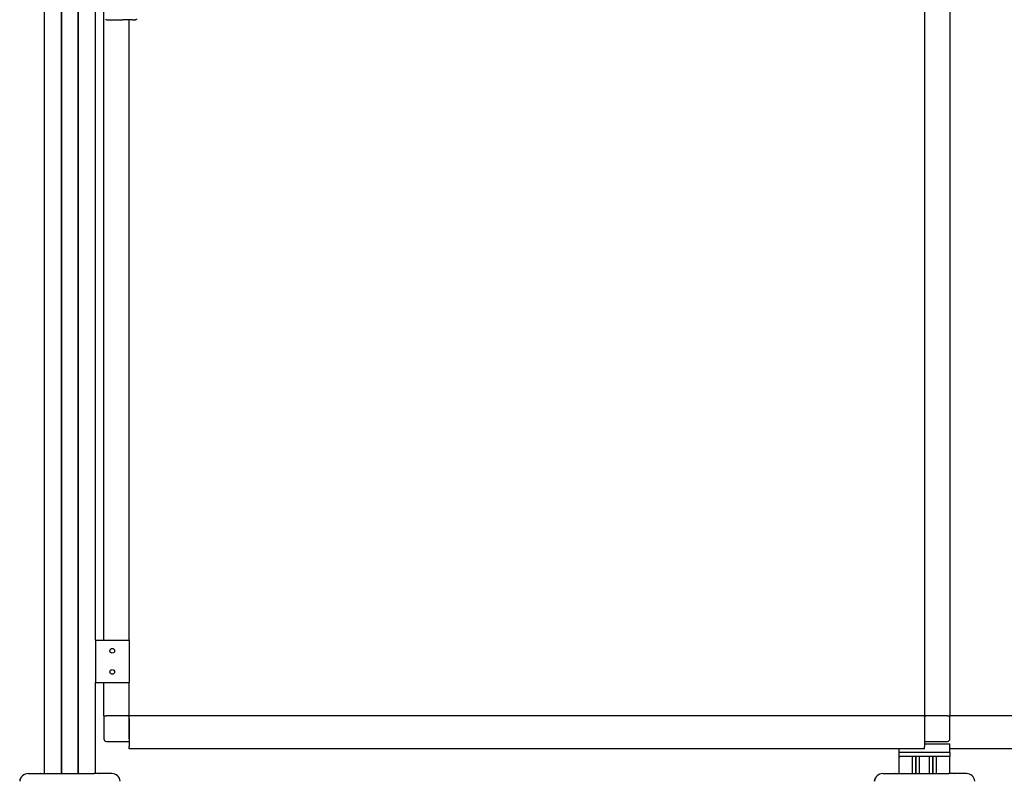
# Model space of a CAD drawing. Header units: millimetres. Extents: x 2512 to 4677, y 3159 to 6133.
# Tile 2 of 4: x 2525 to 3689, y 3706 to 4601. Entities that reach past the tile are written whole.
import ezdxf

# ---------------------------------------------------------------- set-up
doc = ezdxf.new("R2010")
doc.units = ezdxf.units.MM
doc.header["$LTSCALE"] = 25
doc.layers.add('VISIBILE', color=7, linetype='Continuous', lineweight=30)

msp = doc.modelspace()

# ---------------------------------------------------------------- linework, layer by layer
at = {"layer": 'VISIBILE'}
for p, q in [((2554.4, 3710.3), (2554.4, 6070.3)), ((2574.2, 3710.3), (2574.2, 6070.3)), ((2574.4, 3710.3), (2574.4, 6070.3)), ((2574.6, 3710.3), (2574.6, 6070.3)), ((2594.2, 3710.3), (2594.2, 6070.3)), ((2594.4, 3710.3), (2594.4, 6070.3)), ((2594.6, 3710.3), (2594.6, 6070.3)), ((2614.4, 3867.8), (2614.4, 6070.3)), ((2624.4, 3867.8), (2624.4, 5988.3)), ((3594.4, 5988.3), (3594.4, 3778.3)), ((3624.4, 5988.3), (3624.4, 3778.3)), ((2627.4, 4600.8), (2647, 4600.8)), ((2655.7, 4600.8), (2647, 4600.8)), ((2647, 4600.8), (2647, 4600.8)), ((2654.4, 3867.8), (2654.4, 4600.8)), ((2658.2, 4600.8), (2655.7, 4600.8)), ((2658.2, 4600.8), (2661.1, 4600.8)), ((2661.7, 4600.8), (2661.1, 4600.8)), ((2661.7, 4600.8), (2662.2, 4600.8)), ((2614.4, 3867.8), (2654.4, 3867.8)), ((2614.4, 3867.8), (2614.4, 3817.8)), ((2654.4, 3867.8), (2654.4, 3817.8)), ((2614.4, 3710.3), (2614.4, 3817.8)), ((2614.4, 3817.8), (2654.4, 3817.8)), ((2624.4, 3778.3), (2624.4, 3817.8)), ((2654.4, 3778.3), (2654.4, 3817.8)), ((2624.4, 3778.3), (2627.4, 3778.3)), ((2624.4, 3778.3), (2624.4, 3751.3)), ((2624.4, 3778.3), (2627.4, 3778.3)), ((2653.7, 3778.3), (2627.4, 3778.3)), ((2651.4, 3778.3), (2627.4, 3778.3)), ((2653.7, 3778.3), (2654.4, 3778.3)), ((2653.7, 3777.6), (2653.7, 3778.3)), ((2653.7, 3777.6), (2654.4, 3778.3)), ((2654.4, 3777.6), (2653.7, 3777.6)), ((3594.4, 3778.3), (2654.4, 3778.3)), ((2654.4, 3778.3), (2654.4, 3777.6)), ((2654.4, 3751.3), (2654.4, 3777.6)), ((2654.4, 3775.3), (2654.4, 3742.3)), ((3594.4, 3777.6), (3594.4, 3778.3)), ((3594.4, 3778.3), (3595.1, 3778.3)), ((3595.1, 3777.6), (3594.4, 3778.3)), ((3594.4, 3777.6), (3594.4, 3751.3)), ((3595.1, 3777.6), (3594.4, 3777.6)), ((3594.4, 3775.3), (3594.4, 3742.3)), ((3621.4, 3778.3), (3595.1, 3778.3)), ((3595.1, 3778.3), (3595.1, 3777.6)), ((3621.4, 3778.3), (3597.4, 3778.3)), ((3621.4, 3778.3), (3624.4, 3778.3)), ((3621.4, 3778.3), (3624.4, 3778.3)), ((4534.4, 3778.3), (3624.4, 3778.3)), ((3624.4, 3751.3), (3624.4, 3778.3)), ((2627.4, 3748.3), (2654.4, 3748.3)), ((3594.4, 3748.3), (3621.4, 3748.3)), ((2654.4, 3739.3), (2654.4, 3742.3)), ((3594.4, 3739.3), (2654.4, 3739.3)), ((3564.4, 3735.3), (3564.4, 3739.3)), ((3565.4, 3735.3), (3564.4, 3735.3)), ((3564.4, 3730.3), (3564.4, 3735.3)), ((3623.4, 3735.3), (3565.4, 3735.3)), ((3594.4, 3745.3), (3624.4, 3745.3)), ((3594.4, 3739.3), (3594.4, 3742.3)), ((3624.4, 3735.3), (3623.4, 3735.3)), ((3624.4, 3735.3), (3624.4, 3745.3)), ((4534.4, 3739.3), (3624.4, 3739.3)), ((3624.4, 3735.3), (3624.4, 3730.3)), ((3564.4, 3710.3), (3564.4, 3730.3)), ((3564.4, 3730.3), (3565.4, 3730.3)), ((3623.4, 3730.3), (3565.4, 3730.3)), ((3580.2, 3710.3), (3580.2, 3730.3)), ((3584.2, 3710.3), (3584.2, 3730.3)), ((3584.4, 3710.3), (3584.4, 3730.3)), ((3584.6, 3710.3), (3584.6, 3730.3)), ((3588.5, 3710.3), (3588.5, 3730.3)), ((3600.2, 3710.3), (3600.2, 3730.3)), ((3604.2, 3710.3), (3604.2, 3730.3)), ((3604.4, 3710.3), (3604.4, 3730.3)), ((3604.6, 3710.3), (3604.6, 3730.3)), ((3608.5, 3710.3), (3608.5, 3730.3)), ((3623.4, 3730.3), (3624.4, 3730.3)), ((3624.4, 3710.3), (3624.4, 3730.3)), ((2535, 3710.3), (2534.9, 3710.3)), ((2535, 3710.3), (2547.4, 3710.3)), ((2547.4, 3710.3), (2549.4, 3710.3)), ((2549.8, 3710.3), (2549.4, 3710.3)), ((2549.8, 3710.3), (2555.8, 3710.3)), ((2555.8, 3710.3), (2613, 3710.3)), ((2619, 3710.3), (2613, 3710.3)), ((2619, 3710.3), (2619.4, 3710.3)), ((2621.4, 3710.3), (2619.4, 3710.3)), ((2633.8, 3710.3), (2621.4, 3710.3)), ((2633.9, 3710.3), (2633.8, 3710.3)), ((3545, 3710.3), (3544.9, 3710.3)), ((3545, 3710.3), (3557.4, 3710.3)), ((3557.4, 3710.3), (3559.4, 3710.3)), ((3559.8, 3710.3), (3559.4, 3710.3)), ((3559.8, 3710.3), (3565.8, 3710.3)), ((3565.8, 3710.3), (3623, 3710.3)), ((3629, 3710.3), (3623, 3710.3)), ((3629, 3710.3), (3629.4, 3710.3)), ((3631.4, 3710.3), (3629.4, 3710.3)), ((3643.8, 3710.3), (3631.4, 3710.3)), ((3643.9, 3710.3), (3643.8, 3710.3))]:
    msp.add_line(p, q, dxfattribs=at)
for centre in [(2634.4, 3855.3), (2634.4, 3830.3)]:
    msp.add_circle(centre, 2.75, dxfattribs=at)
for centre, radius, start, end in [((2627.4, 4601.8), 1, 180, 270), ((2627.4, 3751.3), 3, 180, 270), ((3621.4, 3751.3), 3, 270, 0)]:
    msp.add_arc(centre, radius, start, end, dxfattribs=at)
for centre, start_param, end_param in [((2535, 3700.3), 0, 1.466077), ((2534.9, 3700.3), 0, 1.466077), ((2633.8, 3700.3), 4.817109, 6.283185), ((2633.9, 3700.3), 4.817109, 6.283185), ((3545, 3700.3), 0, 1.466077), ((3544.9, 3700.3), 0, 1.466077), ((3643.8, 3700.3), 4.817109, 6.283185), ((3643.9, 3700.3), 4.817109, 6.283185)]:
    msp.add_ellipse(centre, major_axis=(0, 10), ratio=0.999848, start_param=start_param, end_param=end_param, dxfattribs=at)
msp.add_open_spline([(2663.2, 4601.8), (2663.2, 4601.7), (2663.2, 4601.6), (2663.1, 4601.4), (2663.1, 4601.3), (2663, 4601.2), (2662.9, 4601.1), (2662.7, 4601), (2662.6, 4600.9), (2662.5, 4600.9), (2662.4, 4600.9), (2662.3, 4600.8), (2662.3, 4600.8), (2662.2, 4600.8)], degree=3, knots=[0, 0, 0, 0, 0.0316528, 0.0316528, 0.0636328, 0.0636328, 0.0953911, 0.0953911, 0.1272519, 0.1272519, 0.1417223, 0.1417223, 0.1565027, 0.1565027, 0.1565027, 0.1565027], dxfattribs=at)

doc.saveas('drawing.dxf')
